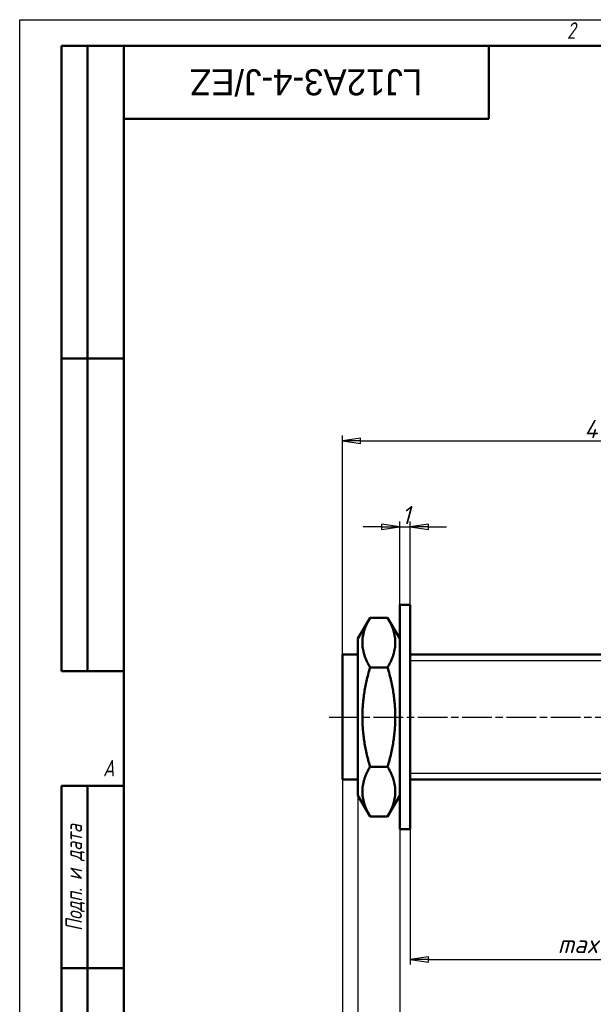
# Model space of a CAD drawing. Header units: millimetres. Extents: x 0 to 210, y 0 to 148.
# Tile 2 of 4: x 0 to 55, y 54 to 148. Entities that reach past the tile are written whole.
import ezdxf
from ezdxf.enums import TextEntityAlignment as Align

# ---------------------------------------------------------------- set-up
doc = ezdxf.new("R2018")
doc.units = ezdxf.units.MM
doc.header["$LTSCALE"] = 0.5
doc.linetypes.add('CHAIN', pattern=[0.7087, 0.4724, -0.0591, 0.1181, -0.0591])
for name, color, linetype, lineweight in [('Видимый контур (ГОСТ)', 7, 'Continuous', 50), ('Кромка (ГОСТ)', 7, 'Continuous', 50), ('Линия резьбы (ГОСТ)', 7, 'Continuous', 25), ('Обозначение (ГОСТ)', 7, 'Continuous', 25), ('Осевая линия (ГОСТ)', 7, 'Continuous', 25), ('Размер (ГОСТ)', 7, 'Continuous', 25), ('Эскизная геометрия (ГОСТ)', 7, 'Continuous', 50)]:
    doc.layers.add(name, color=color, linetype=linetype, lineweight=lineweight)
doc.styles.add('Альтернативный текст (ГОСТ)', font='arial.ttf', dxfattribs={"width": 0.8})
doc.styles.add('Обычный текст (ГОСТ)', font='GOST Common Italic.ttf')
doc.styles.add('Стиль текста110', font='GOST Common Italic.ttf', dxfattribs={"width": 0.8})
doc.styles.add('Стиль текста112', font='GOST Common Italic.ttf', dxfattribs={"width": 0.8})
doc.dimstyles.new('Обычный (ГОСТ)', dxfattribs={"dimscale": 0.5, "dimtxt": 3.5, "dimasz": 3.5, "dimexe": 1, "dimexo": 0, "dimgap": 0.5, "dimtad": 1, "dimtxsty": 'Обычный текст (ГОСТ)', "dimblk": 'Filled-1', "dimcen": 0.09, "dimdle": 15, "dimclrd": 256, "dimclre": 256, "dimclrt": 256, "dimazin": 2, "dimtfac": 0.714286, "dimtdec": 3, "dimtmove": 0, "dimatfit": 3, "dimfxl": 1, "dimtolj": 1, "dimlwd": 25, "dimlwe": 25, "dimarcsym": 0})

# ---------------------------------------------------------------- blocks, each defined once
blk = doc.blocks.new('Рамки ГОСТ - Рамка')
at = {"layer": 'Кромка (ГОСТ)', "lineweight": 25}
for p, q in [((0, 0), (0, 297)), ((0, 297), (420, 297))]:
    blk.add_line(p, q, dxfattribs=at)
at = {"layer": 'Кромка (ГОСТ)'}
for p, q in [((415, 292), (20, 292)), ((20, 292), (20, 5))]:
    blk.add_line(p, q, dxfattribs=at)
at = {"layer": 'Кромка (ГОСТ)', "char_height": 3.17, "attachment_point": 1, "style": 'Альтернативный текст (ГОСТ)'}
for s, insert, width in [('\\fGOST Common|b0|i1;{\\H3.1700;2}', (105, 296.5), 5.2328), ('\\fGOST Common|b0|i1;{\\H3.1700;A}', (16, 155), 5.1335)]:
    blk.add_mtext(s, dxfattribs=dict(at, insert=insert, width=width))
blk = doc.blocks.new('ГОСТ - Доп. графы 1')
at = {"layer": 'Эскизная геометрия (ГОСТ)'}
for p, q in [((-12, 0), (-12, 145)), ((-12, 145), (0, 145)), ((-7, 145), (-7, 0)), ((-12, 110), (-7, 110)), ((-7, 110), (0, 110)), ((-12, 85), (-7, 85)), ((-7, 85), (0, 85)), ((-12, 60), (-7, 60)), ((-7, 60), (0, 60)), ((-12, 25), (-7, 25)), ((-7, 25), (0, 25)), ((0, 0), (-12, 0))]:
    blk.add_line(p, q, dxfattribs=at)
at = {"layer": 'Обозначение (ГОСТ)', "char_height": 3.17, "attachment_point": 5, "rotation": 90, "style": 'Альтернативный текст (ГОСТ)'}
for s, insert, width in [('\\fGOST Common|b0|i1;{\\H3.1700;Подп. и дата}', (-9.37, 127.41), 34.7679), ('\\fGOST Common|b0|i1;{\\H3.1700;Подп. и дата}', (-9.5, 42.47), 35.1486), ('\\fGOST Common|b0|i1;{\\H3.1700;Инв. № подл.}', (-9.5, 12.41), 24.9618)]:
    blk.add_mtext(s, dxfattribs=dict(at, insert=insert, width=width))
at = {"layer": 'Обозначение (ГОСТ)', "style": 'Стиль текста112'}
for tag, p in [('Подп._и_дата_2', (-3.53, 127.51)), ('Инв._номер_дубликата', (-3.41, 97.47)), ('Взамен_инв._номера', (-3.46, 72.53)), ('Подп._и_дата_1', (-3.42, 42.35)), ('ИНВЕНТАРНЫЙ_НОМЕР', (-3.33, 12.68))]:
    blk.add_attdef(tag, text='', height=3.17, rotation=90, dxfattribs=at).set_placement(p, align=Align.MIDDLE_CENTER)
blk = doc.blocks.new('ГОСТ - Доп. графы 2')
at = {"layer": 'Эскизная геометрия (ГОСТ)'}
for p, q in [((-12, 0), (-12, 120)), ((-12, 120), (0, 120)), ((-7, 0), (-7, 120)), ((-12, 60), (0, 60)), ((0, 0), (-12, 0))]:
    blk.add_line(p, q, dxfattribs=at)
at = {"layer": 'Обозначение (ГОСТ)', "style": 'Стиль текста112'}
for tag, p in [('Первичная_применяемость', (-3.65, 90.03)), ('Справочный_номер', (-3.55, 30.02))]:
    blk.add_attdef(tag, text='', height=3.17, rotation=90, dxfattribs=at).set_placement(p, align=Align.MIDDLE_CENTER)
blk = doc.blocks.new('ГОСТ - Доп. графы 3')
at = {"layer": 'Эскизная геометрия (ГОСТ)'}
for p, q in [((0, 0), (70, 0)), ((70, 0), (70, -14)), ((70, -14), (0, -14))]:
    blk.add_line(p, q, dxfattribs=at)
at = {"layer": 'Обозначение (ГОСТ)', "style": 'Стиль текста110'}
blk.add_attdef('ОБОЗНАЧЕНИЕ', text='', height=5, rotation=180, dxfattribs=at).set_placement((34.94, -6.97), align=Align.MIDDLE_CENTER)
blk = doc.blocks.new('Filled-1')
at = {"color": 0}
for p, q in [((0, 0), (-1, 0.143)), ((-1, 0.143), (-1, -0.143)), ((-1, 0), (0, 0)), ((-1, -0.143), (0, 0))]:
    blk.add_line(p, q, dxfattribs=at)
at = {"color": 0, "flags": 128}
blk.add_lwpolyline([(-1, -0.143), (0, 0), (-1, 0.143), (-1, -0.143)], dxfattribs=at)
at = {"color": 0}
blk.add_solid([(-1, -0.143), (0, 0), (-1, 0.143), (-1, -0.143)], dxfattribs=at)
blk = doc.blocks.new('*D9')
at = {"layer": 'Defpoints', "color": 0, "linetype": 'Continuous', "transparency": 16777216}
for p in [(37.451, 70.855), (74.951, 70.855), (74.951, 58.355)]:
    blk.add_point(p, dxfattribs=at)
at = {"layer": 'Размер (ГОСТ)', "linetype": 'Continuous', "lineweight": 25, "transparency": 16777216}
for p, q in [((37.451, 70.855), (37.451, 57.855)), ((74.951, 70.855), (74.951, 57.855)), ((39.201, 58.355), (73.201, 58.355))]:
    blk.add_line(p, q, dxfattribs=at)
at = {"layer": 'Размер (ГОСТ)', "linetype": 'Continuous', "lineweight": 25, "transparency": 16777216, "xscale": 1.75, "yscale": 1.75, "zscale": 1.75, "rotation": 180}
blk.add_blockref('Filled-1', (37.451, 58.355), dxfattribs=at)
at = {"layer": 'Размер (ГОСТ)', "linetype": 'Continuous', "lineweight": 25, "transparency": 16777216, "xscale": 1.75, "yscale": 1.75, "zscale": 1.75}
blk.add_blockref('Filled-1', (74.951, 58.355), dxfattribs=at)
at = {"layer": 'Размер (ГОСТ)', "linetype": 'Continuous', "lineweight": 25, "transparency": 16777216, "insert": (51.615, 60.705), "char_height": 1.75, "attachment_point": 1, "style": 'Обычный текст (ГОСТ)'}
blk.add_mtext('\\A1;\\fGOST Common|b0|i1;{\\H1.7500;max 37,5}', dxfattribs=at)
blk = doc.blocks.new('*D10')
at = {"layer": 'Defpoints', "color": 0, "linetype": 'Continuous', "transparency": 16777216}
for p in [(37.451, 99.855), (36.451, 92.355), (37.451, 92.355)]:
    blk.add_point(p, dxfattribs=at)
at = {"layer": 'Размер (ГОСТ)', "linetype": 'Continuous', "lineweight": 25, "transparency": 16777216}
for p, q in [((36.451, 92.355), (36.451, 100.355)), ((37.451, 92.355), (37.451, 100.355)), ((34.701, 99.855), (32.951, 99.855)), ((36.451, 99.855), (37.451, 99.855)), ((39.201, 99.855), (40.951, 99.855))]:
    blk.add_line(p, q, dxfattribs=at)
at = {"layer": 'Размер (ГОСТ)', "linetype": 'Continuous', "lineweight": 25, "transparency": 16777216, "xscale": 1.75, "yscale": 1.75, "zscale": 1.75}
blk.add_blockref('Filled-1', (36.451, 99.855), dxfattribs=at)
at = {"layer": 'Размер (ГОСТ)', "linetype": 'Continuous', "lineweight": 25, "transparency": 16777216, "xscale": 1.75, "yscale": 1.75, "zscale": 1.75, "rotation": 180}
blk.add_blockref('Filled-1', (37.451, 99.855), dxfattribs=at)
at = {"layer": 'Размер (ГОСТ)', "linetype": 'Continuous', "lineweight": 25, "transparency": 16777216, "insert": (36.634, 101.855), "char_height": 1.75, "attachment_point": 1, "style": 'Обычный текст (ГОСТ)'}
blk.add_mtext('\\A1;1', dxfattribs=at)
blk = doc.blocks.new('*D11')
at = {"layer": 'Defpoints', "color": 0, "linetype": 'Continuous', "transparency": 16777216}
for p in [(32.451, 74.079), (36.451, 70.855), (36.451, 48.355)]:
    blk.add_point(p, dxfattribs=at)
at = {"layer": 'Размер (ГОСТ)', "linetype": 'Continuous', "lineweight": 25, "transparency": 16777216}
for p, q in [((32.451, 74.079), (32.451, 47.855)), ((36.451, 70.855), (36.451, 47.855)), ((30.701, 48.355), (28.951, 48.355)), ((32.451, 48.355), (34.201, 48.355)), ((34.201, 48.355), (34.701, 48.355)), ((36.451, 48.355), (34.701, 48.355)), ((38.201, 48.355), (39.951, 48.355))]:
    blk.add_line(p, q, dxfattribs=at)
at = {"layer": 'Размер (ГОСТ)', "linetype": 'Continuous', "lineweight": 25, "transparency": 16777216, "xscale": 1.75, "yscale": 1.75, "zscale": 1.75}
blk.add_blockref('Filled-1', (32.451, 48.355), dxfattribs=at)
at = {"layer": 'Размер (ГОСТ)', "linetype": 'Continuous', "lineweight": 25, "transparency": 16777216, "xscale": 1.75, "yscale": 1.75, "zscale": 1.75, "rotation": 180}
blk.add_blockref('Filled-1', (36.451, 48.355), dxfattribs=at)
at = {"layer": 'Размер (ГОСТ)', "linetype": 'Continuous', "lineweight": 25, "transparency": 16777216, "insert": (33.911, 50.355), "char_height": 1.75, "attachment_point": 1, "style": 'Обычный текст (ГОСТ)'}
blk.add_mtext('\\A1;4', dxfattribs=at)
blk = doc.blocks.new('*D12')
at = {"layer": 'Defpoints', "color": 0, "linetype": 'Continuous', "transparency": 16777216}
for p in [(79.951, 108.105), (79.951, 89.131), (30.951, 87.605)]:
    blk.add_point(p, dxfattribs=at)
at = {"layer": 'Размер (ГОСТ)', "linetype": 'Continuous', "lineweight": 25, "transparency": 16777216}
for p, q in [((30.951, 87.605), (30.951, 108.605)), ((32.701, 108.105), (78.201, 108.105)), ((79.951, 89.131), (79.951, 108.605))]:
    blk.add_line(p, q, dxfattribs=at)
at = {"layer": 'Размер (ГОСТ)', "linetype": 'Continuous', "lineweight": 25, "transparency": 16777216, "xscale": 1.75, "yscale": 1.75, "zscale": 1.75, "rotation": 180}
blk.add_blockref('Filled-1', (30.951, 108.105), dxfattribs=at)
at = {"layer": 'Размер (ГОСТ)', "linetype": 'Continuous', "lineweight": 25, "transparency": 16777216, "xscale": 1.75, "yscale": 1.75, "zscale": 1.75}
blk.add_blockref('Filled-1', (79.951, 108.105), dxfattribs=at)
at = {"layer": 'Размер (ГОСТ)', "linetype": 'Continuous', "lineweight": 25, "transparency": 16777216, "insert": (54.154, 110.105), "char_height": 1.75, "attachment_point": 1, "style": 'Обычный текст (ГОСТ)'}
blk.add_mtext('\\A1;49', dxfattribs=at)
blk = doc.blocks.new('*D13')
at = {"layer": 'Defpoints', "color": 0, "linetype": 'Continuous', "transparency": 16777216}
for p in [(30.951, 75.605), (92.951, 75.855), (92.951, 38.355)]:
    blk.add_point(p, dxfattribs=at)
at = {"layer": 'Размер (ГОСТ)', "linetype": 'Continuous', "lineweight": 25, "transparency": 16777216}
for p, q in [((30.951, 75.605), (30.951, 37.855)), ((92.951, 75.855), (92.951, 37.855)), ((32.701, 38.355), (91.201, 38.355))]:
    blk.add_line(p, q, dxfattribs=at)
at = {"layer": 'Размер (ГОСТ)', "linetype": 'Continuous', "lineweight": 25, "transparency": 16777216, "xscale": 1.75, "yscale": 1.75, "zscale": 1.75, "rotation": 180}
blk.add_blockref('Filled-1', (30.951, 38.355), dxfattribs=at)
at = {"layer": 'Размер (ГОСТ)', "linetype": 'Continuous', "lineweight": 25, "transparency": 16777216, "xscale": 1.75, "yscale": 1.75, "zscale": 1.75}
blk.add_blockref('Filled-1', (92.951, 38.355), dxfattribs=at)
at = {"layer": 'Размер (ГОСТ)', "linetype": 'Continuous', "lineweight": 25, "transparency": 16777216, "insert": (60.736, 40.355), "char_height": 1.75, "attachment_point": 1, "style": 'Обычный текст (ГОСТ)'}
blk.add_mtext('\\A1;62', dxfattribs=at)

msp = doc.modelspace()

# ---------------------------------------------------------------- linework, layer by layer
at = {"layer": 'Видимый контур (ГОСТ)'}
for p, q in [((36.451, 70.855), (36.451, 92.355)), ((36.451, 92.355), (37.451, 92.355)), ((37.451, 70.855), (37.451, 92.355)), ((32.451, 89.131), (33.606, 91.131)), ((33.606, 91.131), (35.296, 91.131)), ((36.451, 89.131), (35.296, 91.131)), ((32.451, 89.131), (32.451, 74.079)), ((30.951, 87.605), (30.951, 75.605)), ((32.451, 87.605), (30.951, 87.605)), ((37.451, 87.605), (74.951, 87.605)), ((33.606, 86.368), (35.296, 86.368)), ((33.606, 76.842), (35.296, 76.842)), ((32.451, 75.605), (30.951, 75.605)), ((37.451, 75.605), (74.951, 75.605)), ((32.451, 74.079), (33.606, 72.079)), ((36.451, 74.079), (35.296, 72.079)), ((33.606, 72.079), (35.296, 72.079)), ((36.451, 70.855), (37.451, 70.855))]:
    msp.add_line(p, q, dxfattribs=at)
for points in [[(33.606, 91.131), (32.231, 88.75), (33.606, 86.368)], [(35.296, 86.368), (36.671, 88.75), (35.296, 91.131)], [(33.606, 86.368), (32.231, 81.605), (33.606, 76.842)], [(35.296, 76.842), (36.671, 81.605), (35.296, 86.368)], [(33.606, 76.842), (32.231, 74.46), (33.606, 72.079)], [(35.296, 72.079), (36.671, 74.46), (35.296, 76.842)]]:
    msp.add_rational_spline(points, [1.02083452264, 1.17875817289, 1.02083452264], degree=2, dxfattribs=at)
at = {"layer": 'Линия резьбы (ГОСТ)'}
for p, q in [((74.951, 87.003), (37.451, 87.003)), ((37.451, 76.207), (74.951, 76.207))]:
    msp.add_line(p, q, dxfattribs=at)
at = {"layer": 'Осевая линия (ГОСТ)', "linetype": 'CHAIN', "ltscale": 11.993792}
msp.add_line((29.701, 81.605), (94.951, 81.605), dxfattribs=at)

# ---------------------------------------------------------------- block references
at = {"xscale": 0.5, "yscale": 0.5, "zscale": 0.5}
for name, p in [('Рамки ГОСТ - Рамка', (0, 0)), ('ГОСТ - Доп. графы 2', (10, 86)), ('ГОСТ - Доп. графы 1', (10, 2.5))]:
    msp.add_blockref(name, p, dxfattribs=at)
ref = msp.add_blockref('ГОСТ - Доп. графы 3', (10, 146), dxfattribs=dict(xscale=0.5, yscale=0.5, zscale=0.5))
lines = msp.add_mtext('LJ12A3-4-J/EZ', dxfattribs={"layer": 'Обозначение (ГОСТ)', "insert": (27.471, 142.516), "char_height": 2.5, "width": 35.06242, "attachment_point": 5, "rotation": 180, "style": 'Стиль текста110'})
ref.add_attrib('ОБОЗНАЧЕНИЕ', '', (27.471, 142.516)).embed_mtext(lines)

# ---------------------------------------------------------------- dimensions: what is measured, and where the dimension line sits
at = {"layer": 'Размер (ГОСТ)', "linetype": 'Continuous', "lineweight": 25}
for base, p1, p2, override, picture, middle in [((79.951, 108.105), (30.951, 87.605), (79.951, 89.131), {"dimgap": 0.5, "dimdec": 2, "dimtol": 0, "dimlim": 0, "dimtp": 0, "dimtm": 0, "dimtdec": 3, "dimtofl": 0, "dimatfit": 1}, '*D12', (55.451, 108.105)), ((92.951, 38.355), (30.951, 75.605), (92.951, 75.855), {"dimgap": 0.5, "dimdec": 2, "dimtol": 0, "dimlim": 0, "dimtp": 0, "dimtm": 0, "dimtdec": 3, "dimtofl": 0, "dimatfit": 1}, '*D13', (61.951, 38.355)), ((36.451, 48.355), (32.451, 74.079), (36.451, 70.855), {"dimgap": 0.5, "dimdec": 2, "dimtol": 0, "dimlim": 0, "dimtp": 0, "dimtm": 0, "dimtdec": 3, "dimtofl": 0}, '*D11', (34.451, 48.355))]:
    dim = msp.add_linear_dim(base=base, p1=p1, p2=p2, dimstyle='Обычный (ГОСТ)', override=override, dxfattribs=at)
    dim.commit()
    dim.dimension.update_dxf_attribs({"geometry": picture, "text_midpoint": middle, "dimtype": 160})
dim = msp.add_linear_dim(base=(37.451, 99.855), p1=(36.451, 92.355), p2=(37.451, 92.355), angle=180, dimstyle='Обычный (ГОСТ)', override={"dimgap": 0.5, "dimdec": 2, "dimtol": 0, "dimlim": 0, "dimtp": 0, "dimtm": 0, "dimtdec": 3, "dimtofl": 1, "dimatfit": 1}, dxfattribs=at)
dim.commit()
dim.dimension.update_dxf_attribs({"geometry": '*D10', "text_midpoint": (36.951, 99.855), "dimtype": 160})
dim = msp.add_linear_dim(base=(74.951, 58.355), p1=(37.451, 70.855), p2=(74.951, 70.855), angle=180, text='\\fGOST Common|b0|i1;{\\H1.7500;max <>}', dimstyle='Обычный (ГОСТ)', override={"dimgap": 0.5, "dimdec": 2, "dimtol": 0, "dimlim": 0, "dimtp": 0, "dimtm": 0, "dimtdec": 3, "dimtofl": 0, "dimatfit": 1}, dxfattribs=at)
dim.commit()
dim.dimension.update_dxf_attribs({"geometry": '*D9', "text_midpoint": (56.201, 58.355), "dimtype": 160})

doc.saveas('drawing.dxf')
